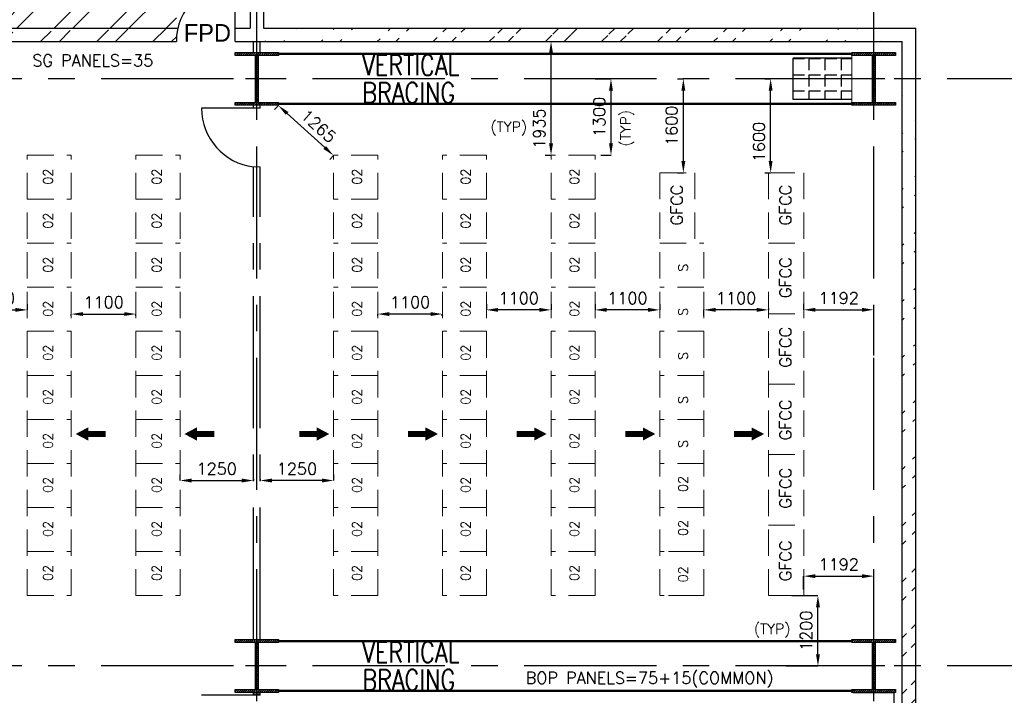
# Model space of a CAD drawing. Header units: inches. Extents: x 0 to 1564127, y -23460 to 23144100.
# Tile 200 of 215: x 1461976 to 1478735, y 312337 to 323845. Entities that reach past the tile are written whole.
import ezdxf

# ---------------------------------------------------------------- set-up
doc = ezdxf.new("R2010")
doc.units = ezdxf.units.IN
doc.header["$LTSCALE"] = 1800
doc.header["$MEASUREMENT"] = 0
doc.linetypes.add('CENTER', pattern=[2, 1.25, -0.25, 0.25, -0.25])
doc.linetypes.add('HIDDEN', pattern=[0.375, 0.25, -0.125])
doc.layers.get('0').update_dxf_attribs({"color": 253, "lineweight": 9})
for name, color, linetype in [('BRACING', 1, 'HIDDEN'), ('CEN', 2, 'CENTER'), ('COL', 1, 'Continuous'), ('GRID', 251, 'CENTER'), ('PNLDIM', 6, 'Continuous'), ('ROOM', 7, 'Continuous'), ('TEXT', 3, 'Continuous'), ('WALL', 6, 'Continuous'), ('WALLHATCH', 254, 'Continuous')]:
    doc.layers.add(name, color=color, linetype=linetype)
for name, color, linetype, lineweight in [('LAYOUT', 8, 'Continuous', 9), ('PNL', 8, 'HIDDEN', 9), ('PNLTXT', 8, 'Continuous', 9)]:
    doc.layers.add(name, color=color, linetype=linetype, lineweight=lineweight)
doc.styles.add('HTX11', font='O8111901')
doc.styles.add('ROMANS', font='romans.shx')
doc.styles.add('ROMANT', font='romant')
doc.dimstyles.new('STANDARD$0', dxfattribs={"dimtxt": 200, "dimasz": 200, "dimexe": 0, "dimexo": 100, "dimgap": 100, "dimtad": 1, "dimdec": 0, "dimzin": 0, "dimdsep": 46, "dimtxsty": 'ROMANS', "dimcen": 0.09, "dimclrd": 256, "dimclre": 256, "dimclrt": 256, "dimadec": 0, "dimazin": 0, "dimtfac": 1, "dimtdec": 0, "dimtmove": 0, "dimatfit": 3, "dimfxl": 1, "dimtolj": 1, "dimtzin": 0, "dimlwd": -1, "dimlwe": -1, "dimarcsym": 0})
pattern_1 = [(45, (1295337.1, 143111.7), (-477.297, 477.297), []), (45, (1295655.3, 143111.7), (-477.297, 477.297), [])]

# ---------------------------------------------------------------- blocks, each defined once
blk = doc.blocks.new('F-ROW COLUMN')
at = {"layer": 'COL'}
h = blk.add_hatch(dxfattribs=at)
h.set_pattern_fill('ANSI31', color=256, scale=200, angle=180, style=0)
h.set_pattern_definition([(225, (-557328.912, -127499.994), (17.6776695, -17.6776695), [])])
h.paths.add_polyline_path([(370, 450), (0, 450), (0, 400), (22.5, 400), (370, 400)])
h.paths.add_polyline_path([(0, 450), (-370, 450), (-370, 400), (0, 400)])
h.paths.add_polyline_path([(0, 400), (-22.5, 400), (-22.5, 0), (0, 0)])
h.paths.add_polyline_path([(22.5, 400), (0, 400), (0, 0), (22.5, 0)])
h.paths.add_polyline_path([(0, 0), (-22.5, 0), (-22.5, -400), (0, -400)])
h.paths.add_polyline_path([(22.5, 0), (0, 0), (0, -400), (22.5, -400)])
h.paths.add_polyline_path([(0, -400), (-22.5, -400), (-370, -400), (-370, -450), (0, -450)])
h.paths.add_polyline_path([(370, -400), (0, -400), (0, -450), (370, -450)])
at = {"layer": 'CEN'}
for p, q in [((0, -450), (0, 450)), ((191.6, 0), (-191.6, 0))]:
    blk.add_line(p, q, dxfattribs=at)
at = {"layer": 'COL'}
for points in [[(-370, 450), (370, 450), (370, 400), (-370, 400)], [(-22.5, 400), (22.5, 400), (22.5, -400), (-22.5, -400)], [(-370, -400), (370, -400), (370, -450), (-370, -450)]]:
    blk.add_lwpolyline(points, close=True, dxfattribs=at)
blk = doc.blocks.new('*D1806')
at = {"layer": 'Defpoints', "color": 0, "transparency": 16777216}
for p in [(1461005, 318902), (1462105, 318902), (1462105, 318902)]:
    blk.add_point(p, dxfattribs=at)
at = {"layer": 'PNLDIM', "transparency": 16777216}
for p, q in [((1461005, 319002), (1461005, 318902)), ((1462105, 319002), (1462105, 318902)), ((1461205, 318902), (1461905, 318902))]:
    blk.add_line(p, q, dxfattribs=at)
for points in [[(1461205, 318936), (1461205, 318869), (1461005, 318902)], [(1461905, 318936), (1461905, 318869), (1462105, 318902)]]:
    blk.add_solid(points, dxfattribs=at)
at = {"layer": 'PNLDIM', "transparency": 16777216, "insert": (1461555, 319102), "char_height": 200, "attachment_point": 5, "style": 'ROMANS'}
blk.add_mtext('\\A1;1100', dxfattribs=at)
blk = doc.blocks.new('*D1807')
at = {"layer": 'Defpoints', "color": 0, "transparency": 16777216}
for p in [(1462855, 318902), (1463955, 318902), (1463955, 318831)]:
    blk.add_point(p, dxfattribs=at)
at = {"layer": 'PNLDIM', "transparency": 16777216}
for p, q in [((1462855, 318802), (1462855, 318831)), ((1463055, 318831), (1463755, 318831)), ((1463955, 318802), (1463955, 318831))]:
    blk.add_line(p, q, dxfattribs=at)
for points in [[(1463055, 318864), (1463055, 318798), (1462855, 318831)], [(1463755, 318864), (1463755, 318798), (1463955, 318831)]]:
    blk.add_solid(points, dxfattribs=at)
at = {"layer": 'PNLDIM', "transparency": 16777216, "insert": (1463405, 319031), "char_height": 200, "attachment_point": 5, "style": 'ROMANS'}
blk.add_mtext('\\A1;1100', dxfattribs=at)
blk = doc.blocks.new('*D1726')
at = {"layer": 'Defpoints', "color": 0, "transparency": 16777216}
for p in [(1465955, 316121), (1464705, 315996), (1465955, 315996)]:
    blk.add_point(p, dxfattribs=at)
at = {"layer": 'PNLDIM', "transparency": 16777216}
for p, q in [((1464705, 316096), (1464705, 315996)), ((1464905, 315996), (1465755, 315996)), ((1465955, 316021), (1465955, 315996))]:
    blk.add_line(p, q, dxfattribs=at)
for points in [[(1464905, 316029), (1464905, 315962), (1464705, 315996)], [(1465755, 316029), (1465755, 315962), (1465955, 315996)]]:
    blk.add_solid(points, dxfattribs=at)
at = {"layer": 'PNLDIM', "transparency": 16777216, "insert": (1465330, 316196), "char_height": 200, "attachment_point": 5, "style": 'ROMANS'}
blk.add_mtext('\\A1;1250', dxfattribs=at)
blk = doc.blocks.new('*D1826')
at = {"layer": 'Defpoints', "color": 0, "transparency": 16777216}
for p in [(1475320, 318904), (1476513, 318904), (1476513, 318027)]:
    blk.add_point(p, dxfattribs=at)
at = {"layer": 'PNLDIM', "transparency": 16777216}
for p, q in [((1475320, 319004), (1475320, 318904)), ((1475520, 318904), (1476313, 318904)), ((1476513, 318127), (1476513, 318904))]:
    blk.add_line(p, q, dxfattribs=at)
for points in [[(1475520, 318937), (1475520, 318870), (1475320, 318904)], [(1476313, 318937), (1476313, 318870), (1476513, 318904)]]:
    blk.add_solid(points, dxfattribs=at)
at = {"layer": 'PNLDIM', "transparency": 16777216, "insert": (1475917, 319104), "char_height": 200, "attachment_point": 5, "style": 'ROMANS'}
blk.add_mtext('\\A1;1192', dxfattribs=at)
blk = doc.blocks.new('*D1827')
at = {"layer": 'Defpoints', "color": 0, "transparency": 16777216}
for p in [(1474720, 319027), (1473620, 318902), (1473620, 318902)]:
    blk.add_point(p, dxfattribs=at)
at = {"layer": 'PNLDIM', "transparency": 16777216}
for p, q in [((1474720, 318927), (1474720, 318902)), ((1473620, 318802), (1473620, 318902)), ((1474520, 318902), (1473820, 318902))]:
    blk.add_line(p, q, dxfattribs=at)
for points in [[(1473820, 318936), (1473820, 318869), (1473620, 318902)], [(1474520, 318936), (1474520, 318869), (1474720, 318902)]]:
    blk.add_solid(points, dxfattribs=at)
at = {"layer": 'PNLDIM', "transparency": 16777216, "insert": (1474170, 319102), "char_height": 200, "attachment_point": 5, "style": 'ROMANS'}
blk.add_mtext('\\A1;1100', dxfattribs=at)
blk = doc.blocks.new('*D1828')
at = {"layer": 'Defpoints', "color": 0, "transparency": 16777216}
for p in [(1471770, 318902), (1471770, 318902), (1472870, 318902)]:
    blk.add_point(p, dxfattribs=at)
at = {"layer": 'PNLDIM', "transparency": 16777216}
for p, q in [((1471770, 319002), (1471770, 318902)), ((1472870, 319002), (1472870, 318902)), ((1472670, 318902), (1471970, 318902))]:
    blk.add_line(p, q, dxfattribs=at)
for points in [[(1471970, 318936), (1471970, 318869), (1471770, 318902)], [(1472670, 318936), (1472670, 318869), (1472870, 318902)]]:
    blk.add_solid(points, dxfattribs=at)
at = {"layer": 'PNLDIM', "transparency": 16777216, "insert": (1472320, 319102), "char_height": 200, "attachment_point": 5, "style": 'ROMANS'}
blk.add_mtext('\\A1;1100', dxfattribs=at)
blk = doc.blocks.new('*D1829')
at = {"layer": 'Defpoints', "color": 0, "transparency": 16777216}
for p in [(1469920, 318902), (1469920, 318902), (1471020, 318902)]:
    blk.add_point(p, dxfattribs=at)
at = {"layer": 'PNLDIM', "transparency": 16777216}
for p, q in [((1469920, 319002), (1469920, 318902)), ((1471020, 319002), (1471020, 318902)), ((1470820, 318902), (1470120, 318902))]:
    blk.add_line(p, q, dxfattribs=at)
for points in [[(1470120, 318936), (1470120, 318869), (1469920, 318902)], [(1470820, 318936), (1470820, 318869), (1471020, 318902)]]:
    blk.add_solid(points, dxfattribs=at)
at = {"layer": 'PNLDIM', "transparency": 16777216, "insert": (1470470, 319102), "char_height": 200, "attachment_point": 5, "style": 'ROMANS'}
blk.add_mtext('\\A1;1100', dxfattribs=at)
blk = doc.blocks.new('*D1830')
at = {"layer": 'Defpoints', "color": 0, "transparency": 16777216}
for p in [(1468070, 318902), (1468070, 318831), (1469170, 318902)]:
    blk.add_point(p, dxfattribs=at)
at = {"layer": 'PNLDIM', "transparency": 16777216}
for p, q in [((1468070, 318802), (1468070, 318831)), ((1468970, 318831), (1468270, 318831)), ((1469170, 318802), (1469170, 318831))]:
    blk.add_line(p, q, dxfattribs=at)
for points in [[(1468270, 318864), (1468270, 318798), (1468070, 318831)], [(1468970, 318864), (1468970, 318798), (1469170, 318831)]]:
    blk.add_solid(points, dxfattribs=at)
at = {"layer": 'PNLDIM', "transparency": 16777216, "insert": (1468620, 319031), "char_height": 200, "attachment_point": 5, "style": 'ROMANS'}
blk.add_mtext('\\A1;1100', dxfattribs=at)
blk = doc.blocks.new('*D1831')
at = {"layer": 'Defpoints', "color": 0, "transparency": 16777216}
for p in [(1466379, 322383), (1466383, 322387), (1467320, 321537)]:
    blk.add_point(p, dxfattribs=at)
at = {"layer": 'PNLDIM', "transparency": 16777216}
for p, q in [((1466316, 322313), (1466379, 322383)), ((1467169, 321667), (1466527, 322249)), ((1467253, 321463), (1467317, 321533))]:
    blk.add_line(p, q, dxfattribs=at)
for points in [[(1466550, 322273), (1466505, 322224), (1466379, 322383)], [(1467191, 321692), (1467146, 321643), (1467317, 321533)]]:
    blk.add_solid(points, dxfattribs=at)
at = {"layer": 'PNLDIM', "transparency": 16777216, "insert": (1467063, 322033), "char_height": 200, "attachment_point": 5, "rotation": 317.8025, "style": 'ROMANS'}
blk.add_mtext('\\A1;1265', dxfattribs=at)
blk = doc.blocks.new('*D1832')
at = {"layer": 'Defpoints', "color": 0, "transparency": 16777216}
for p in [(1471670, 322837), (1472041, 322837), (1471770, 321537)]:
    blk.add_point(p, dxfattribs=at)
at = {"layer": 'PNLDIM', "transparency": 16777216}
for p, q in [((1471770, 322837), (1472041, 322837)), ((1472041, 321737), (1472041, 322637)), ((1471870, 321537), (1472041, 321537))]:
    blk.add_line(p, q, dxfattribs=at)
for points in [[(1472007, 322637), (1472074, 322637), (1472041, 322837)], [(1472007, 321737), (1472074, 321737), (1472041, 321537)]]:
    blk.add_solid(points, dxfattribs=at)
at = {"layer": 'PNLDIM', "transparency": 16777216, "insert": (1471841, 322187), "char_height": 200, "attachment_point": 5, "rotation": 90, "style": 'ROMANS'}
blk.add_mtext('\\A1;1300', dxfattribs=at)
blk = doc.blocks.new('*D1833')
at = {"layer": 'Defpoints', "color": 0, "transparency": 16777216}
for p in [(1470920, 323472), (1471020, 323472), (1471020, 321537)]:
    blk.add_point(p, dxfattribs=at)
at = {"layer": 'PNLDIM', "transparency": 16777216}
for p, q in [((1471020, 321737), (1471020, 323272)), ((1470920, 321537), (1471020, 321537))]:
    blk.add_line(p, q, dxfattribs=at)
for points in [[(1470987, 323272), (1471054, 323272), (1471020, 323472)], [(1470987, 321737), (1471054, 321737), (1471020, 321537)]]:
    blk.add_solid(points, dxfattribs=at)
at = {"layer": 'PNLDIM', "transparency": 16777216, "insert": (1470820, 321989), "char_height": 200, "attachment_point": 5, "rotation": 90, "style": 'ROMANS'}
blk.add_mtext('\\A1;1935', dxfattribs=at)
blk = doc.blocks.new('*D1834')
at = {"layer": 'Defpoints', "color": 0, "transparency": 16777216}
for p in [(1466070, 316121), (1466070, 315996), (1467320, 315996)]:
    blk.add_point(p, dxfattribs=at)
at = {"layer": 'PNLDIM', "transparency": 16777216}
for p, q in [((1467320, 316096), (1467320, 315996)), ((1466070, 316021), (1466070, 315996)), ((1467120, 315996), (1466270, 315996))]:
    blk.add_line(p, q, dxfattribs=at)
for points in [[(1466270, 316029), (1466270, 315962), (1466070, 315996)], [(1467120, 316029), (1467120, 315962), (1467320, 315996)]]:
    blk.add_solid(points, dxfattribs=at)
at = {"layer": 'PNLDIM', "transparency": 16777216, "insert": (1466695, 316196), "char_height": 200, "attachment_point": 5, "style": 'ROMANS'}
blk.add_mtext('\\A1;1250', dxfattribs=at)
blk = doc.blocks.new('*D1835')
at = {"layer": 'Defpoints', "color": 0, "transparency": 16777216}
for p in [(1474758, 322837), (1474758, 322837), (1474758, 321237)]:
    blk.add_point(p, dxfattribs=at)
at = {"layer": 'PNLDIM', "transparency": 16777216}
for p, q in [((1474658, 322837), (1474758, 322837)), ((1474758, 321437), (1474758, 322637)), ((1474658, 321237), (1474758, 321237))]:
    blk.add_line(p, q, dxfattribs=at)
for points in [[(1474725, 322637), (1474791, 322637), (1474758, 322837)], [(1474725, 321437), (1474791, 321437), (1474758, 321237)]]:
    blk.add_solid(points, dxfattribs=at)
at = {"layer": 'PNLDIM', "transparency": 16777216, "insert": (1474558, 321761), "char_height": 200, "attachment_point": 5, "rotation": 90, "style": 'ROMANS'}
blk.add_mtext('\\A1;1600', dxfattribs=at)
blk = doc.blocks.new('*D1836')
at = {"layer": 'Defpoints', "color": 0, "transparency": 16777216}
for p in [(1476513, 314367), (1476513, 314162), (1475320, 314037)]:
    blk.add_point(p, dxfattribs=at)
at = {"layer": 'PNLDIM', "transparency": 16777216}
for p, q in [((1475320, 314137), (1475320, 314367)), ((1475520, 314367), (1476313, 314367)), ((1476513, 314262), (1476513, 314367))]:
    blk.add_line(p, q, dxfattribs=at)
for points in [[(1475520, 314400), (1475520, 314333), (1475320, 314367)], [(1476313, 314400), (1476313, 314333), (1476513, 314367)]]:
    blk.add_solid(points, dxfattribs=at)
at = {"layer": 'PNLDIM', "transparency": 16777216, "insert": (1475917, 314567), "char_height": 200, "attachment_point": 5, "style": 'ROMANS'}
blk.add_mtext('\\A1;1192', dxfattribs=at)
blk = doc.blocks.new('*D1849')
at = {"layer": 'Defpoints', "color": 0, "transparency": 16777216}
for p in [(1475017, 314037), (1475563, 314037), (1474917, 312837)]:
    blk.add_point(p, dxfattribs=at)
at = {"layer": 'PNLDIM', "transparency": 16777216}
for p, q in [((1475117, 314037), (1475563, 314037)), ((1475563, 313037), (1475563, 313837)), ((1475017, 312837), (1475563, 312837))]:
    blk.add_line(p, q, dxfattribs=at)
for points in [[(1475530, 313837), (1475597, 313837), (1475563, 314037)], [(1475530, 313037), (1475597, 313037), (1475563, 312837)]]:
    blk.add_solid(points, dxfattribs=at)
at = {"layer": 'PNLDIM', "transparency": 16777216, "insert": (1475363, 313437), "char_height": 200, "attachment_point": 5, "rotation": 90, "style": 'ROMANS'}
blk.add_mtext('\\A1;1200', dxfattribs=at)
blk = doc.blocks.new('*D1850')
at = {"layer": 'Defpoints', "color": 0, "transparency": 16777216}
for p in [(1473273, 322837), (1473273, 322837), (1473273, 321237)]:
    blk.add_point(p, dxfattribs=at)
at = {"layer": 'PNLDIM', "transparency": 16777216}
for p, q in [((1473173, 322837), (1473273, 322837)), ((1473273, 321437), (1473273, 322637)), ((1473173, 321237), (1473273, 321237))]:
    blk.add_line(p, q, dxfattribs=at)
for points in [[(1473239, 322637), (1473306, 322637), (1473273, 322837)], [(1473239, 321437), (1473306, 321437), (1473273, 321237)]]:
    blk.add_solid(points, dxfattribs=at)
at = {"layer": 'PNLDIM', "transparency": 16777216, "insert": (1473073, 322037), "char_height": 200, "attachment_point": 5, "rotation": 90, "style": 'ROMANS'}
blk.add_mtext('\\A1;1600', dxfattribs=at)

msp = doc.modelspace()

# ---------------------------------------------------------------- hatches: boundary and pattern name
h = msp.add_hatch()
h.set_pattern_fill('ANSI32', color=256, scale=1800, style=0)
h.set_pattern_definition(pattern_1)
edge = h.paths.add_edge_path()
edge.add_line((1455627.82, 326872.04), (1464642.82, 326872.04))
edge.add_line((1455627.82, 327102.04), (1464669.63, 327102.04))
edge.add_line((1455627.82, 326872.04), (1455627.82, 323702.04))
edge.add_line((1455397.82, 326872.04), (1455397.82, 323702.04))
edge.add_line((1455259.14, 323702.04), (1464669.63, 323702.04))
edge.add_line((1455027.82, 323472.04), (1464642.82, 323472.04))
h = msp.add_hatch()
h.set_pattern_fill('ANSI32', color=256, scale=1800, style=0)
h.set_pattern_definition(pattern_1)
edge = h.paths.add_edge_path()
edge.add_line((1465897.82, 326872.04), (1465897.82, 323702.04))
edge.add_line((1466127.82, 326872.04), (1466127.82, 323702.04))
h = msp.add_hatch()
h.set_pattern_fill('ANSI32', color=256, scale=1800, style=0)
h.set_pattern_definition(pattern_1)
edge = h.paths.add_edge_path()
edge.add_line((1466127.82, 323702.04), (1477227.82, 323702.04))
edge.add_line((1465642.82, 323472.04), (1476997.82, 323472.04))
h = msp.add_hatch()
h.set_pattern_fill('ANSI32', color=256, scale=1800, style=0)
h.set_pattern_definition(pattern_1)
edge = h.paths.add_edge_path()
edge.add_line((1476997.82, 291472.04), (1476997.82, 323472.04))
edge.add_line((1477227.82, 291702.04), (1477227.82, 323702.04))
at = {"layer": 'WALLHATCH'}
h = msp.add_hatch(dxfattribs=at)
h.set_pattern_fill('ANGLE', color=30, scale=1000, angle=-90)
h.set_pattern_definition([(270, (620432.84, -127542.74), (275, -5e-14), [200, -75]), (360, (620432.84, -127542.74), (7e-14, 275), [200, -75])])
h.paths.add_polyline_path([(1475142.82, 322487.04), (1475142.82, 323187.04), (1476142.82, 323187.04), (1476142.82, 322487.04)])
h = msp.add_hatch(dxfattribs=at)
h.set_pattern_fill('DOTS', color=2, scale=500)
h.set_pattern_definition([(0, (1892840.27, -532551.437), (15.625, 31.25), [0, -31.25])])
h.paths.add_polyline_path([(1466070.32, 312387.04), (1466012.82, 312387.04), (1466012.82, 312337.04), (1466070.32, 312337.04)])
h.paths.add_polyline_path([(1466012.82, 312387.04), (1465955.32, 312387.04), (1465955.32, 312337.04), (1466012.82, 312337.04)])

# ---------------------------------------------------------------- linework, layer by layer
at = {"layer": 'BRACING', "const_width": 40}
for points in [[(1466382.82, 323262.04), (1476142.82, 323262.04)], [(1466382.82, 322412.04), (1476142.82, 322412.04)], [(1466382.82, 313262.04), (1476142.82, 313262.04)], [(1466382.82, 312412.04), (1476142.82, 312412.04)]]:
    msp.add_lwpolyline(points, dxfattribs=at)
at = {"layer": 'GRID'}
for p, q in [((1466012.82, 261836.68), (1466012.82, 325334.7)), ((1476512.82, 261836.68), (1476512.82, 325334.7)), ((1480012.82, 322837.04), (1439712.82, 322837.04)), ((1480012.82, 312837.04), (1439712.82, 312837.04))]:
    msp.add_line(p, q, dxfattribs=at)
at = {"layer": 'GRID', "color": 7}
for p, q in [((1465955.32, 323287.04), (1465955.32, 323472.04)), ((1466070.32, 323287.04), (1466070.32, 323472.04)), ((1465955.32, 322337.04), (1465955.32, 322437.04)), ((1466070.32, 322337.04), (1466070.32, 322437.04)), ((1465955.32, 313287.04), (1465955.32, 321337.04)), ((1466070.32, 313287.04), (1466070.32, 321337.04)), ((1465955.32, 312337.04), (1465955.32, 312387.04)), ((1466070.32, 312337.04), (1466070.32, 312387.04))]:
    msp.add_line(p, q, dxfattribs=at)
at = {"layer": 'GRID', "color": 4}
for p, q in [((1475142.82, 322487.04), (1475142.82, 323187.04)), ((1476162.82, 312387.04), (1476862.82, 312387.04))]:
    msp.add_line(p, q, dxfattribs=at)
at = {"layer": 'LAYOUT', "color": 7}
for p, q in [((1476142.82, 323237.04), (1476142.82, 322437.04)), ((1465955.32, 322387.04), (1466070.32, 322387.04)), ((1465955.32, 321337.04), (1466070.32, 321337.04)), ((1465955.32, 312387.04), (1466070.32, 312387.04))]:
    msp.add_line(p, q, dxfattribs=at)
at = {"layer": 'LAYOUT', "color": 6}
for p, q in [((1465955.32, 312337.04), (1465955.32, 312387.04)), ((1466070.32, 312337.04), (1466070.32, 312387.04))]:
    msp.add_line(p, q, dxfattribs=at)
at = {"layer": 'PNL', "color": 2}
for p, q in [((1462105.32, 314037.04), (1462105.32, 321537.04)), ((1462105.32, 321537.04), (1462855.32, 321537.04)), ((1462855.32, 314037.04), (1462855.32, 321537.04)), ((1463955.32, 314037.04), (1463955.32, 321537.04)), ((1463955.32, 321537.04), (1464705.32, 321537.04)), ((1464705.32, 314037.04), (1464705.32, 321537.04)), ((1467320.32, 314037.04), (1467320.32, 321537.04)), ((1468070.32, 321537.04), (1467320.32, 321537.04)), ((1468070.32, 314037.04), (1468070.32, 321537.04)), ((1469170.32, 314037.04), (1469170.32, 321537.04)), ((1469920.32, 321537.04), (1469170.32, 321537.04)), ((1469920.32, 314037.04), (1469920.32, 321537.04)), ((1471020.32, 314037.04), (1471020.32, 321537.04)), ((1471770.32, 321537.04), (1471020.32, 321537.04)), ((1471770.32, 314037.04), (1471770.32, 321537.04)), ((1472870.32, 314037.04), (1472870.32, 321237.04)), ((1472870.32, 321237.04), (1473470.32, 321237.04)), ((1474720.32, 321237.04), (1474720.32, 314037.04)), ((1474720.32, 321237.04), (1475320.32, 321237.04)), ((1475320.32, 314037.04), (1475320.32, 321237.04)), ((1462105.32, 320787.04), (1462855.32, 320787.04)), ((1463955.32, 320787.04), (1464705.32, 320787.04)), ((1468070.32, 320787.04), (1467320.32, 320787.04)), ((1469920.32, 320787.04), (1469170.32, 320787.04)), ((1471770.32, 320787.04), (1471020.32, 320787.04)), ((1462105.32, 320037.04), (1462855.32, 320037.04)), ((1463955.32, 320037.04), (1464705.32, 320037.04)), ((1468070.32, 320037.04), (1467320.32, 320037.04)), ((1469920.32, 320037.04), (1469170.32, 320037.04)), ((1471770.32, 320037.04), (1471020.32, 320037.04)), ((1472870.32, 320037.04), (1473620.32, 320037.04)), ((1473620.32, 314037.04), (1473620.32, 320037.04)), ((1474720.32, 320037.04), (1475320.32, 320037.04)), ((1462105.32, 319287.04), (1462855.32, 319287.04)), ((1463955.32, 319287.04), (1464705.32, 319287.04)), ((1468070.32, 319287.04), (1467320.32, 319287.04)), ((1469920.32, 319287.04), (1469170.32, 319287.04)), ((1471770.32, 319287.04), (1471020.32, 319287.04)), ((1473620.32, 319287.04), (1472870.32, 319287.04)), ((1474720.32, 318837.04), (1475320.32, 318837.04)), ((1462105.32, 318537.04), (1462855.32, 318537.04)), ((1463955.32, 318537.04), (1464705.32, 318537.04)), ((1468070.32, 318537.04), (1467320.32, 318537.04)), ((1469920.32, 318537.04), (1469170.32, 318537.04)), ((1471770.32, 318537.04), (1471020.32, 318537.04)), ((1473620.32, 318537.04), (1472870.32, 318537.04)), ((1462105.32, 317787.04), (1462855.32, 317787.04)), ((1463955.32, 317787.04), (1464705.32, 317787.04)), ((1468070.32, 317787.04), (1467320.32, 317787.04)), ((1469920.32, 317787.04), (1469170.32, 317787.04)), ((1471770.32, 317787.04), (1471020.32, 317787.04)), ((1473620.32, 317787.04), (1472870.32, 317787.04)), ((1474720.32, 317637.04), (1475320.32, 317637.04)), ((1462105.32, 317037.04), (1462855.32, 317037.04)), ((1463955.32, 317037.04), (1464705.32, 317037.04)), ((1468070.32, 317037.04), (1467320.32, 317037.04)), ((1469920.32, 317037.04), (1469170.32, 317037.04)), ((1471770.32, 317037.04), (1471020.32, 317037.04)), ((1473620.32, 317037.04), (1472870.32, 317037.04)), ((1474720.32, 316437.04), (1475320.32, 316437.04)), ((1462105.32, 316287.04), (1462855.32, 316287.04)), ((1463955.32, 316287.04), (1464705.32, 316287.04)), ((1468070.32, 316287.04), (1467320.32, 316287.04)), ((1469920.32, 316287.04), (1469170.32, 316287.04)), ((1471770.32, 316287.04), (1471020.32, 316287.04)), ((1473620.32, 316287.04), (1472870.32, 316287.04)), ((1462105.32, 315537.04), (1462855.32, 315537.04)), ((1463955.32, 315537.04), (1464705.32, 315537.04)), ((1468070.32, 315537.04), (1467320.32, 315537.04)), ((1469920.32, 315537.04), (1469170.32, 315537.04)), ((1471770.32, 315537.04), (1471020.32, 315537.04)), ((1473620.32, 315537.04), (1472870.32, 315537.04)), ((1474720.32, 315237.04), (1475320.32, 315237.04)), ((1462105.32, 314787.04), (1462855.32, 314787.04)), ((1463955.32, 314787.04), (1464705.32, 314787.04)), ((1468070.32, 314787.04), (1467320.32, 314787.04)), ((1469920.32, 314787.04), (1469170.32, 314787.04)), ((1471770.32, 314787.04), (1471020.32, 314787.04)), ((1473470.32, 314787.04), (1472870.32, 314787.04)), ((1473620.32, 314787.04), (1472870.32, 314787.04)), ((1462105.32, 314037.04), (1462855.32, 314037.04)), ((1463955.32, 314037.04), (1464705.32, 314037.04)), ((1468070.32, 314037.04), (1467320.32, 314037.04)), ((1469920.32, 314037.04), (1469170.32, 314037.04)), ((1471770.32, 314037.04), (1471020.32, 314037.04)), ((1473470.32, 314037.04), (1472870.32, 314037.04)), ((1473620.32, 314037.04), (1472870.32, 314037.04)), ((1474720.32, 314037.04), (1475320.32, 314037.04))]:
    msp.add_line(p, q, dxfattribs=at)
at = {"layer": 'PNL', "color": 60}
msp.add_line((1473470.32, 321237.04), (1473470.32, 320037.04), dxfattribs=at)
at = {"layer": 'PNL', "color": 7}
for points in [[(1462928.91, 316788.3, 0, 225, 0), (1463142.26, 316788.3, 225, 225, 0)], [(1464778.91, 316788.3, 0, 225, 0), (1464992.26, 316788.3, 225, 225, 0)], [(1467246.74, 316788.3, 0, 225, 0), (1467033.39, 316788.3, 225, 225, 0)], [(1469096.74, 316788.3, 0, 225, 0), (1468883.39, 316788.3, 225, 225, 0)], [(1470946.74, 316788.3, 0, 225, 0), (1470733.39, 316788.3, 225, 225, 0)], [(1472796.74, 316788.3, 0, 225, 0), (1472583.39, 316788.3, 225, 225, 0)], [(1474646.74, 316788.3, 0, 225, 0), (1474433.39, 316788.3, 225, 225, 0)]]:
    msp.add_lwpolyline(points, format="xyseb", dxfattribs=at)
at = {"layer": 'PNL', "color": 7, "const_width": 100}
for points in [[(1463142.26, 316788.3), (1463439.37, 316788.3)], [(1464992.26, 316788.3), (1465289.37, 316788.3)], [(1467033.39, 316788.3), (1466736.28, 316788.3)], [(1468883.39, 316788.3), (1468586.28, 316788.3)], [(1470733.39, 316788.3), (1470436.28, 316788.3)], [(1472583.39, 316788.3), (1472286.28, 316788.3)], [(1474433.39, 316788.3), (1474136.28, 316788.3)]]:
    msp.add_lwpolyline(points, dxfattribs=at)
at = {"layer": 'ROOM', "color": 7}
for p, q in [((1465955.32, 323287.04), (1466070.32, 323287.04)), ((1466070.32, 322387.04), (1465955.32, 322387.04)), ((1465955.32, 313287.04), (1466070.32, 313287.04)), ((1465955.32, 312387.04), (1466070.32, 312387.04))]:
    msp.add_line(p, q, dxfattribs=at)
at = {"layer": 'WALL'}
for p, q in [((1465897.82, 326872.04), (1465897.82, 323702.04)), ((1466127.82, 326872.04), (1466127.82, 323702.04)), ((1465642.82, 323472.04), (1465642.82, 324472.04)), ((1454797.82, 323702.04), (1464669.63, 323702.04)), ((1465642.82, 323702.04), (1465897.82, 323702.04)), ((1466127.82, 323702.04), (1477227.82, 323702.04)), ((1477227.82, 291702.04), (1477227.82, 323702.04)), ((1455027.82, 323472.04), (1464642.82, 323472.04)), ((1465642.82, 323472.04), (1476997.82, 323472.04)), ((1476997.82, 291472.04), (1476997.82, 323472.04))]:
    msp.add_line(p, q, dxfattribs=at)
at = {"layer": 'WALL', "color": 6, "flags": 128}
for points in [[(1466070.32, 322337.04), (1465070.32, 322337.04)], [(1466070.32, 312337.04), (1465070.32, 312337.04)]]:
    msp.add_lwpolyline(points, dxfattribs=at)
at = {"layer": 'WALL'}
msp.add_arc((1465642.82, 323472.04), 1000, 90, 180, dxfattribs=at)
at = {"layer": 'WALL', "color": 6}
msp.add_arc((1466082.25, 322340.98), 1011.93, 180.222931, 262.794726, dxfattribs=at)
at = {"layer": 'WALLHATCH', "color": 4}
for p, q in [((1476142.82, 323187.04), (1475142.82, 323187.04)), ((1476142.82, 322487.04), (1475142.82, 322487.04)), ((1476862.82, 311387.04), (1476862.82, 312387.04))]:
    msp.add_line(p, q, dxfattribs=at)

# ---------------------------------------------------------------- block references
for p in [(1466012.82, 322837.04), (1476512.82, 322837.04), (1466012.82, 312837.04), (1476512.82, 312837.04)]:
    msp.add_blockref('F-ROW COLUMN', p)

# ---------------------------------------------------------------- texts
at = {"layer": 'PNL', "lineweight": 25, "style": 'ROMANT'}
for s, p in [('SG PANELS=35', (1462192.24, 323049.74)), ('BOP PANELS=75+15(COMMON)', (1470589.28, 312534.4))]:
    msp.add_text(s, height=200, dxfattribs=at).set_placement(p)
at = {"layer": 'PNLDIM', "color": 4, "lineweight": 25, "style": 'ROMANS'}
for p in [(1469990.48, 321932.71), (1474473.81, 313381.04)]:
    msp.add_text('(TYP)', height=175, dxfattribs=at).set_placement(p)
msp.add_text('(TYP)', height=175, rotation=90, dxfattribs=at).set_placement((1472375.04, 321684.57))
at = {"layer": 'PNLTXT', "color": 2, "style": 'ROMANS'}
for s, p in [('02', (1462538.02, 321034.83)), ('02', (1464388.02, 321034.83)), ('02', (1467797.63, 321034.83)), ('02', (1469647.63, 321034.83)), ('02', (1471497.63, 321034.83)), ('02', (1462538.02, 320284.83)), ('02', (1464388.02, 320284.83)), ('02', (1467797.63, 320284.83)), ('02', (1469647.63, 320284.83)), ('02', (1471497.63, 320284.83)), ('02', (1462538.02, 319534.83)), ('02', (1464388.02, 319534.83)), ('02', (1467797.63, 319534.83)), ('02', (1469647.63, 319534.83)), ('02', (1471497.63, 319534.83)), ('S', (1473347.63, 319550.17)), ('02', (1462538.02, 318784.83)), ('02', (1464388.02, 318784.83)), ('02', (1467797.63, 318784.83)), ('02', (1469647.63, 318784.83)), ('02', (1471497.63, 318784.83)), ('S', (1473347.63, 318800.17)), ('02', (1462538.02, 318034.83)), ('02', (1464388.02, 318034.83)), ('02', (1467797.63, 318034.83)), ('02', (1469647.63, 318034.83)), ('02', (1471497.63, 318034.83)), ('S', (1473347.63, 318050.17)), ('02', (1462538.02, 317284.83)), ('02', (1464388.02, 317284.83)), ('02', (1467797.63, 317284.83)), ('02', (1469647.63, 317284.83)), ('02', (1471497.63, 317284.83)), ('S', (1473347.63, 317300.17)), ('02', (1462538.02, 316534.83)), ('02', (1464388.02, 316534.83)), ('02', (1467797.63, 316534.83)), ('02', (1469647.63, 316534.83)), ('02', (1471497.63, 316534.83)), ('S', (1473347.63, 316550.17)), ('02', (1462538.02, 315784.83)), ('02', (1464388.02, 315784.83)), ('02', (1467797.63, 315784.83)), ('02', (1469647.63, 315784.83)), ('02', (1471497.63, 315784.83)), ('02', (1473347.63, 315800.17)), ('02', (1462538.02, 315034.83)), ('02', (1464388.02, 315034.83)), ('02', (1467797.63, 315034.83)), ('02', (1469647.63, 315034.83)), ('02', (1471497.63, 315034.83)), ('02', (1473347.63, 315050.17)), ('02', (1462538.02, 314284.83)), ('02', (1464388.02, 314284.83)), ('02', (1467797.63, 314284.83)), ('02', (1469647.63, 314284.83)), ('02', (1471497.63, 314284.83)), ('02', (1473347.63, 314259.69))]:
    msp.add_text(s, height=160, rotation=90, dxfattribs=at).set_placement(p)
at = {"layer": 'PNLTXT', "color": 2, "ltscale": 1000, "char_height": 200, "width": 511.8783, "attachment_point": 1, "rotation": 90, "style": 'ROMANS'}
for insert in [(1473059.24, 320340.25), (1474909.24, 320340.25), (1474909.24, 319103.7), (1474909.24, 317917.61), (1474909.24, 316681.06), (1474909.24, 315517.61), (1474909.24, 314281.06)]:
    msp.add_mtext('GFCC', dxfattribs=dict(at, insert=insert))
at = {"layer": 'TEXT', "linetype": 'Continuous', "style": 'HTX11'}
msp.add_text('FPD', height=300, dxfattribs=at).set_placement((1464769.87, 323470.33))
msp.add_text('FPD', height=300, dxfattribs=at).set_placement((1464769.87, 323470.33))
at = {"layer": 'TEXT', "char_height": 350, "width": 1838.5567, "attachment_point": 1, "line_spacing_factor": 0.805714, "style": 'ROMANS'}
for insert in [(1467805.41, 323247.04), (1467806.35, 313247.04)]:
    msp.add_mtext('{\\W0.8;VERTICAL BRACING}', dxfattribs=dict(at, insert=insert))

# ---------------------------------------------------------------- dimensions: what is measured, and where the dimension line sits
at = {"layer": 'PNLDIM', "color": 7}
for base, p1, p2, angle, picture, middle, dimtype in [((1471020.32, 323472.04), (1471020.32, 321537.04), (1470920.32, 323472.04), 90, '*D1833', (1471020.32, 321988.56), 160), ((1472040.65, 322837.04), (1471770.32, 321537.04), (1471670.32, 322837.04), 90, '*D1832', (1472040.65, 322187.04), 160), ((1474758.06, 322837.04), (1474758.06, 321237.04), (1474758.06, 322837.04), 90, '*D1835', (1474758.06, 321760.56), 160), ((1466379.29, 322383.14), (1467320.32, 321537.04), (1466382.82, 322387.04), 137.802452, '*D1831', (1466928.59, 321885.11), 161)]:
    dim = msp.add_linear_dim(base=base, p1=p1, p2=p2, angle=angle, dimstyle='STANDARD$0', override={"dimfxl": 0.5, "dimarcsym": 2}, dxfattribs=at)
    dim.commit()
    dim.dimension.update_dxf_attribs({"geometry": picture, "text_midpoint": middle, "dimtype": dimtype})
for base, p1, p2, angle, picture, middle in [((1473272.78, 322837.04), (1473272.78, 321237.04), (1473272.78, 322837.04), 90, '*D1850', (1473072.78, 322037.04)), ((1468070.32, 318831.12), (1469170.32, 318902.38), (1468070.32, 318902.38), 180, '*D1830', (1468620.32, 319031.12)), ((1469920.32, 318902.38), (1471020.32, 318902.38), (1469920.32, 318902.38), 180, '*D1829', (1470470.32, 319102.38)), ((1471770.32, 318902.38), (1472870.32, 318902.38), (1471770.32, 318902.38), 180, '*D1828', (1472320.32, 319102.38)), ((1473620.32, 318902.38), (1474720.32, 319027.38), (1473620.32, 318902.38), 180, '*D1827', (1474170.32, 319102.38)), ((1476512.82450127, 318903.63206685), (1475320.32450127, 318903.63206685), (1476512.82450127, 318027.38206685), 180, '*D1826', (1475916.57450127, 319103.63206685)), ((1466070.32, 315995.56), (1467320.32, 315995.56), (1466070.32, 316120.56), 180, '*D1834', (1466695.32, 316195.56)), ((1476512.82450127, 314366.56299207), (1475320.32450127, 314037.04144456), (1476512.82450127, 314162.04144456), 180, '*D1836', (1475916.57450127, 314566.56299207)), ((1475563.45, 314037.04), (1474917.34, 312837.04), (1475017.34, 314037.04), 90, '*D1849', (1475363.45, 313437.04))]:
    dim = msp.add_linear_dim(base=base, p1=p1, p2=p2, angle=angle, dimstyle='STANDARD$0', override={"dimfxl": 0.5, "dimarcsym": 2}, dxfattribs=at)
    dim.commit()
    dim.dimension.update_dxf_attribs({"geometry": picture, "text_midpoint": middle})
for base, p1, p2, picture, middle in [((1462105.32, 318902.38), (1461005.32, 318902.38), (1462105.32, 318902.38), '*D1806', (1461555.32, 319102.38)), ((1463955.32, 318831.12), (1462855.32, 318902.38), (1463955.32, 318902.38), '*D1807', (1463405.32, 319031.12)), ((1465955.32, 315995.56), (1464705.32, 315995.56), (1465955.32, 316120.56), '*D1726', (1465330.32, 316195.56))]:
    dim = msp.add_linear_dim(base=base, p1=p1, p2=p2, dimstyle='STANDARD$0', override={"dimfxl": 0.5, "dimarcsym": 2}, dxfattribs=at)
    dim.commit()
    dim.dimension.update_dxf_attribs({"geometry": picture, "text_midpoint": middle})

doc.saveas('drawing.dxf')
